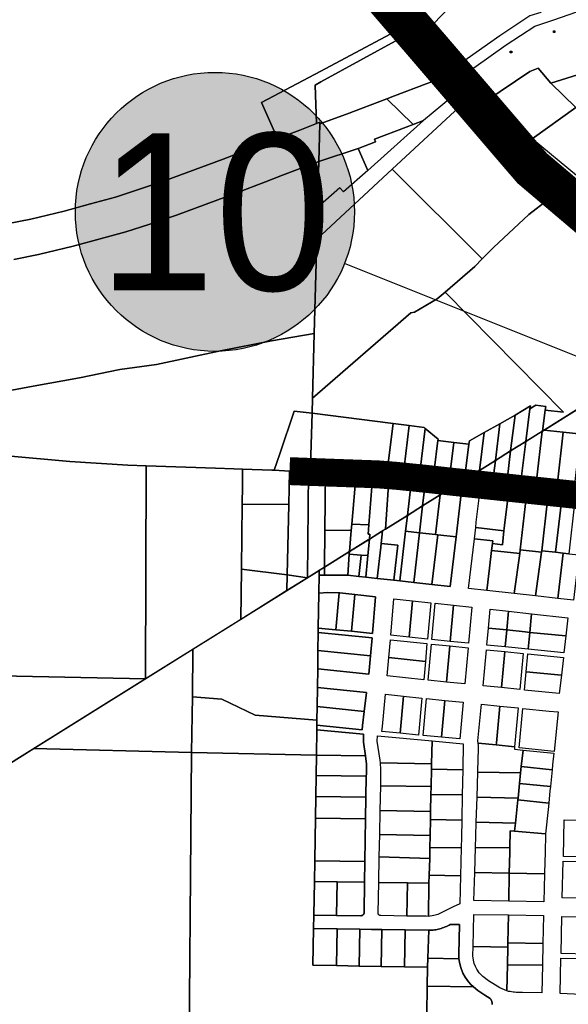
# Model space of a CAD drawing. Header units: feet. Extents: x 1267057 to 1687180, y 137439 to 673336.
# Tile 61 of 159: x 1331326 to 1333292, y 278448 to 281977. Entities that reach past the tile are written whole.
import ezdxf
from ezdxf.enums import TextEntityAlignment as Align

# ---------------------------------------------------------------- set-up
doc = ezdxf.new("R2010")
doc.units = ezdxf.units.FT
doc.header["$MEASUREMENT"] = 0
doc.linetypes.add('F', pattern=[0.15, 0.1, -0.05])
for name, color, linetype in [('CL-TICK-PI', 1, 'Continuous'), ('Hatch-sign', 9, 'Continuous'), ('mercercounty', 247, 'Continuous'), ('MOT-PHASE 2', 5, 'Continuous'), ('SHEET', 4, 'Continuous')]:
    doc.layers.add(name, color=color, linetype=linetype)
doc.styles.get("Standard").update_dxf_attribs({"font": 'font31.shx'})

msp = doc.modelspace()

# ---------------------------------------------------------------- hatches: boundary and pattern name
at = {"layer": 'Hatch-sign'}
h = msp.add_hatch(color=256, dxfattribs=at)
h.dxf.hatch_style = 1
edge = h.paths.add_edge_path()
edge.add_arc((1332025.7, 281287.9), 500, 0, 360)

# ---------------------------------------------------------------- linework, layer by layer
at = {"layer": 'CL-TICK-PI', "linetype": 'F', "const_width": 150, "flags": 128}
msp.add_lwpolyline([(1278726.1, 291441.2), (1278739.4, 292634.1), (1278808, 296859.6), (1278599.9, 297874.7), (1278337.8, 299104.9), (1278376.5, 299576.7), (1278522.3, 300169.8), (1278570.7, 300614), (1278639.8, 301882.3), (1278871.1, 311352.3), (1279266, 312724.1), (1280579.5, 317679.4), (1282289.2, 323400.3), (1282390.3, 323708.6), (1282544, 324029.8), (1282724.7, 324283), (1283315.7, 324565), (1283545, 324920.4), (1283559.6, 325732.5), (1283573.5, 327065.1), (1283548.9, 327583.1), (1283633.3, 328034.2), (1283710, 328291.3), (1286625, 328349.9), (1290460.4, 328287.8), (1294648.1, 328199.9), (1301631.8, 328078.3), (1305762.9, 328102.2), (1312041.6, 328020.3), (1318209.9, 327795.5), (1324061.8, 327717.1), (1326180, 327672.3), (1326669.4, 327726.5), (1326991.3, 327860.3), (1327316.5, 328079.1), (1327717.5, 328368.2), (1328057.1, 328647.3), (1328548, 328738.1), (1328766.9, 328729.7), (1328918.3, 328736.6), (1333724, 328617.2), (1333478.9, 321499.4), (1333267, 311918.4), (1333096.1, 304581.3), (1332834.1, 295132.5), (1332705.1, 292166.6), (1332521.8, 285002.6), (1332461.3, 283691), (1332481.5, 282510.6), (1332542, 282167.5), (1333162.5, 281444), (1333604.7, 281069), (1334711.8, 280780.7), (1334642.5, 280489.3), (1334608, 280251.9), (1334600.6, 280140.9)], dxfattribs=at)
at = {"layer": 'mercercounty'}
for points in [[(1332723.9, 281927.8), (1332703, 281950.4), (1332677.2, 281978.3), (1332595, 282074.2), (1332512.7, 282188.1), (1332484, 282240.5), (1332455.3, 282321.8), (1332439.8, 282384.7), (1332433.2, 282424.4), (1332427.2, 282555), (1332439, 282991.5), (1332467.7, 282990.7), (1333693.1, 282959.2), (1333609.8, 282409.9), (1333355.6, 282305.1), (1333217.2, 282243.6), (1333121.1, 282200.8), (1333115, 282198.1), (1333084.5, 282184.6), (1332983.1, 282139.9), (1332769.7, 281922.5), (1332748.6, 281901), (1332723.9, 281927.8)], [(1333193.7, 282002.8), (1333154.3, 281989.9), (1333046.9, 281919.1), (1332929.6, 281836.7), (1332883.5, 281802.4), (1332853.4, 281831.8), (1332769.7, 281922.5), (1332983.1, 282139.9), (1333084.5, 282184.6), (1333193.7, 282002.8)], [(1332723.9, 281927.8), (1332684.8, 281906.4), (1332405.6, 281753.6), (1332385.5, 281741.9), (1332389.5, 281604.2), (1332329.8, 281581.2), (1332249.9, 281551.2), (1332192.6, 281679.6), (1332404.9, 281792.3), (1332671.8, 281933.8), (1332703, 281950.4), (1332723.9, 281927.8)], [(1332748.6, 281901), (1332831.9, 281810.9), (1332865.6, 281777.9), (1332834.8, 281766.1), (1332783, 281746.2), (1332668.9, 281703.7), (1332642.2, 281693.5), (1332497.3, 281638.1), (1332401.6, 281602.9), (1332401.7, 281608.9), (1332389.5, 281604.2), (1332385.5, 281741.9), (1332405.6, 281753.6), (1332684.8, 281906.4), (1332723.9, 281927.8), (1332748.6, 281901)], [(1333243.8, 281936.1), (1333243.8, 281931), (1333238.7, 281931), (1333238.7, 281936.1), (1333243.8, 281936.1)], [(1333083.9, 281863.3), (1333089.1, 281863.3), (1333089.1, 281858.1), (1333083.9, 281858.1), (1333083.9, 281863.3)], [(1333229.5, 281749.5), (1333435.8, 281813.9), (1333554.7, 281695.3), (1333582.9, 281664.9), (1333572.3, 281657.5), (1333545.6, 281634.4), (1333461.3, 281561.5), (1333442, 281544.7), (1333321, 281417.9), (1333162.1, 281550.1), (1333318.4, 281662.2), (1333229.5, 281749.5)], [(1332735.8, 281601), (1332642.2, 281693.5), (1332668.9, 281703.7), (1332783, 281746.2), (1332834.8, 281766.1), (1332865.6, 281777.9), (1332882.1, 281761.8), (1332911.2, 281729.5), (1332772.9, 281614.8), (1332735.8, 281601)], [(1332996.7, 281684.3), (1333154.1, 281791.3), (1333183.6, 281803.1), (1333229.5, 281749.5), (1333318.4, 281662.2), (1333162.1, 281550.1), (1333086.7, 281610.5), (1333004.8, 281676.1), (1332996.7, 281684.3)], [(1332983.3, 281119.2), (1332661.2, 281440.9), (1332917.8, 281678.9), (1332939.8, 281699.3), (1332986, 281652.5), (1333076.5, 281562.5), (1333151.9, 281486.2), (1333258.2, 281380.9), (1333268.6, 281370.4), (1333218.4, 281331.4), (1333150.9, 281279), (1333023.3, 281160.7), (1332983.3, 281119.2)], [(1332398, 281468.1), (1332401.6, 281602.9), (1332497.3, 281638.1), (1332642.2, 281693.5), (1332735.8, 281601), (1332711.1, 281591.8), (1332598, 281548.6), (1332601.3, 281539.1), (1332542.8, 281516.7), (1332538.7, 281515.4), (1332398, 281468.1)], [(1332772.9, 281614.8), (1332573.3, 281436.4), (1332538.7, 281515.4), (1332542.8, 281516.7), (1332601.3, 281539.1), (1332598, 281548.6), (1332711.1, 281591.8), (1332735.8, 281601), (1332772.9, 281614.8)], [(1332538.7, 281515.4), (1332573.3, 281436.4), (1332486.9, 281359.1), (1332473.7, 281374.1), (1332393.5, 281303.7), (1332398, 281468.1), (1332538.7, 281515.4)], [(1332390.5, 281189.9), (1332661.2, 281440.9), (1332983.3, 281119.2), (1332956.8, 281091.6), (1332851.1, 281000.6), (1332822.5, 280976), (1332740.4, 280928.5), (1332728, 280925.5), (1332375.1, 280620.2), (1332381.3, 280851.6), (1332390.5, 281189.9)], [(1332373.7, 280565.9), (1332375.1, 280620.2), (1332728, 280925.5), (1332740.4, 280928.5), (1332822.5, 280976), (1332851.1, 281000.6), (1333274.9, 280569.8), (1333209.2, 280576.6), (1333211, 280590.8), (1333176.1, 280594.9), (1333154.5, 280582.2), (1333155.9, 280593.1), (1333101.2, 280558.7), (1333047, 280528.3), (1332990.7, 280496.8), (1332937.4, 280466.9), (1332935.9, 280455.6), (1332881.7, 280461.9), (1332824.5, 280468.6), (1332825.1, 280473.6), (1332779.4, 280510.9), (1332775.3, 280515), (1332722.3, 280521.7), (1332664.8, 280529), (1332373.7, 280565.9)], [(1333273.7, 280498.2), (1333205.2, 280505.7), (1333451.1, 280659.2), (1333519.4, 280701.9), (1333613.3, 280678), (1333601.9, 280579.5), (1333443.8, 280596.3), (1333438.9, 280554.1), (1333430.4, 280481.1), (1333273.7, 280498.2)], [(1332368, 280355.9), (1332361.5, 280355.9), (1332344.1, 280356), (1332337.8, 280356.3), (1332293, 280358.7), (1332237.7, 280361.7), (1332257.8, 280420.7), (1332310.1, 280574), (1332373.7, 280565.9), (1332369.6, 280415.9), (1332368.9, 280388.9), (1332368, 280355.9)], [(1333101.2, 280558.7), (1333155.9, 280593.1), (1333154.5, 280582.2), (1333139.9, 280465), (1333085.2, 280430.9), (1333101.2, 280558.7)], [(1333209.2, 280576.6), (1333200, 280502.5), (1333139.9, 280465), (1333154.5, 280582.2), (1333176.1, 280594.9), (1333211, 280590.8), (1333209.2, 280576.6)], [(1332664.8, 280529), (1332645.9, 280377.9), (1332641.8, 280345.2), (1332628.3, 280346.5), (1332592.1, 280347.7), (1332585, 280348), (1332576.9, 280348.3), (1332532.2, 280349.8), (1332514.8, 280350.5), (1332514.5, 280350.5), (1332473.5, 280351.9), (1332421.5, 280353.9), (1332406.6, 280354.4), (1332406.1, 280354.5), (1332368, 280355.9), (1332368.9, 280388.9), (1332369.6, 280415.9), (1332373.7, 280565.9), (1332664.8, 280529)], [(1333047, 280528.3), (1333101.2, 280558.7), (1333085.2, 280430.9), (1333030.6, 280396.8), (1333047, 280528.3)], [(1332664.8, 280529), (1332722.3, 280521.7), (1332703.7, 280372.3), (1332699.6, 280339.6), (1332650.2, 280344.4), (1332646.4, 280344.7), (1332641.8, 280345.2), (1332645.9, 280377.9), (1332664.8, 280529)], [(1332699.6, 280339.6), (1332703.7, 280372.3), (1332722.3, 280521.7), (1332775.3, 280515), (1332779.4, 280510.9), (1332757.3, 280333.8), (1332740.6, 280335.6), (1332731.2, 280336.5), (1332726.4, 280337), (1332699.6, 280339.6)], [(1332824.5, 280468.6), (1332811.1, 280361.1), (1332807, 280328.3), (1332780.9, 280331.2), (1332776.1, 280331.7), (1332757.3, 280333.8), (1332779.4, 280510.9), (1332825.1, 280473.6), (1332824.5, 280468.6)], [(1332990.7, 280496.8), (1333047, 280528.3), (1333030.6, 280396.8), (1332973.8, 280361.3), (1332990.7, 280496.8)], [(1333178.1, 280325.1), (1333123.4, 280331.1), (1333139.9, 280465), (1333198.6, 280501.6), (1333178.1, 280325.1)], [(1333178.1, 280325.1), (1333198.6, 280501.6), (1333200, 280502.5), (1333205.2, 280505.7), (1333273.7, 280498.2), (1333252.7, 280316.9), (1333178.1, 280325.1)], [(1332881.7, 280461.9), (1332868.3, 280354.8), (1332864.2, 280322), (1332856.7, 280322.8), (1332838.5, 280324.8), (1332833.8, 280325.4), (1332807, 280328.3), (1332811.1, 280361.1), (1332824.5, 280468.6), (1332881.7, 280461.9)], [(1332920, 280327.7), (1332922.6, 280348.8), (1332935.9, 280455.6), (1332937.4, 280466.9), (1332990.7, 280496.8), (1332973.8, 280361.3), (1332949.3, 280346), (1332920.2, 280327.8), (1332920, 280327.7)], [(1333123.4, 280331.1), (1333073.7, 280336.5), (1333085.2, 280430.9), (1333139.9, 280465), (1333123.4, 280331.1)], [(1333314, 280310.2), (1333252.7, 280316.9), (1333273.7, 280498.2), (1333430.4, 280481.1), (1333428.5, 280464.7), (1333333.1, 280475.1), (1333327.7, 280428.1), (1333314, 280310.2)], [(1331777.5, 279614.6), (1331024.5, 279629.8), (1331035.9, 280366.1), (1331037.1, 280440.6), (1331113.8, 280430.3), (1331281.7, 280413), (1331505.6, 280393.7), (1331713.8, 280379.5), (1331779.8, 280377.4), (1331777.5, 279614.6)], [(1332903.8, 280317.6), (1332864.2, 280322), (1332868.3, 280354.8), (1332881.7, 280461.9), (1332935.9, 280455.6), (1332922.6, 280348.8), (1332920, 280327.7), (1332906.7, 280319.4), (1332903.8, 280317.6)], [(1333024, 280341.9), (1333030.6, 280396.8), (1333085.2, 280430.9), (1333073.7, 280336.5), (1333024, 280341.9)], [(1332972.3, 280347.6), (1332973.8, 280361.3), (1333030.6, 280396.8), (1333024, 280341.9), (1332972.3, 280347.6)], [(1331779.8, 280377.4), (1332028.2, 280369.3), (1332093.9, 280367), (1332125.2, 280365.9), (1332124.8, 280335.9), (1332124.4, 280306.1), (1332123.6, 280240.5), (1332120.5, 280010.8), (1332120.5, 280007.7), (1332118.1, 279827.3), (1331777.5, 279614.6), (1331779.8, 280377.4)], [(1332237.7, 280361.7), (1332293, 280358.7), (1332290.4, 280238.6), (1332123.6, 280240.5), (1332124.4, 280306.1), (1332124.8, 280335.9), (1332125.2, 280365.9), (1332230.2, 280362.1), (1332237.7, 280361.7)], [(1332290.4, 280238.6), (1332293, 280358.7), (1332337.8, 280356.3), (1332344.1, 280356), (1332361.5, 280355.9), (1332357.8, 279976.8), (1332285, 279987.3), (1332290.4, 280238.6)], [(1332972.3, 280347.6), (1332954.9, 280349.5), (1332973.8, 280361.3), (1332972.3, 280347.6)], [(1332357.8, 279976.8), (1332361.5, 280355.9), (1332368, 280355.9), (1332406.1, 280354.5), (1332406.6, 280354.4), (1332421.5, 280353.9), (1332419.5, 280147.5), (1332418.2, 280014.5), (1332403, 280005), (1332357.8, 279976.8)], [(1332532.2, 280349.8), (1332516.4, 280168.9), (1332514.4, 280146.5), (1332419.5, 280147.5), (1332421.5, 280353.9), (1332473.5, 280351.9), (1332514.5, 280350.5), (1332514.8, 280350.5), (1332532.2, 280349.8)], [(1332532.2, 280349.8), (1332576.9, 280348.3), (1332585, 280348), (1332592.1, 280347.7), (1332577.7, 280166.6), (1332516.4, 280168.9), (1332532.2, 280349.8)], [(1332641.8, 280345.2), (1332646.4, 280344.7), (1332650.2, 280344.4), (1332636.8, 280151), (1332622.5, 280142.1), (1332579.5, 280115.2), (1332580.3, 280132.8), (1332575.1, 280133.1), (1332577.7, 280166.6), (1332592.1, 280347.7), (1332628.3, 280346.5), (1332641.8, 280345.2)], [(1332699.6, 280339.6), (1332726.4, 280337), (1332731.2, 280336.5), (1332715.4, 280200.1), (1332636.8, 280151), (1332650.2, 280344.4), (1332699.6, 280339.6)], [(1332757.3, 280333.8), (1332776.1, 280331.7), (1332780.9, 280331.2), (1332777.6, 280301.9), (1332769.7, 280233.9), (1332715.4, 280200.1), (1332731.2, 280336.5), (1332740.6, 280335.6), (1332757.3, 280333.8)], [(1332807, 280328.3), (1332833.8, 280325.4), (1332838.5, 280324.8), (1332835.3, 280296.1), (1332832.6, 280273.2), (1332769.7, 280233.9), (1332777.6, 280301.9), (1332780.9, 280331.2), (1332807, 280328.3)], [(1332864.2, 280322), (1332903.8, 280317.6), (1332864.4, 280293), (1332858.4, 280289.3), (1332832.6, 280273.2), (1332835.3, 280296.1), (1332838.5, 280324.8), (1332856.7, 280322.8), (1332864.2, 280322)], [(1332864.4, 280293), (1332908.9, 280288.1), (1332889.8, 280123.5), (1332824.2, 280130.5), (1332816.2, 280131.4), (1332832.6, 280273.2), (1332864.4, 280293)], [(1332769.7, 280233.9), (1332832.6, 280273.2), (1332816.2, 280131.4), (1332758.5, 280137.7), (1332769.7, 280233.9)], [(1333075.9, 280269.9), (1333063.6, 280164.3), (1333061.4, 280144.7), (1332960, 280156.5), (1332962.3, 280176.3), (1332974.5, 280281), (1333038.7, 280273.9), (1333075.9, 280269.9)], [(1333119.7, 280076.9), (1333117.8, 280063), (1333017, 280074.3), (1333019.8, 280099.1), (1333055.6, 280095), (1333061.4, 280144.7), (1333063.6, 280164.3), (1333075.9, 280269.9), (1333141.4, 280262.7), (1333119.7, 280076.9)], [(1333119.7, 280076.9), (1333141.4, 280262.7), (1333217.9, 280254.3), (1333196.9, 280073.1), (1333196.4, 280068.5), (1333119.7, 280076.9)], [(1333217.9, 280254.3), (1333267.6, 280248.9), (1333246.6, 280067.7), (1333196.9, 280073.1), (1333217.9, 280254.3)], [(1332120.5, 280007.7), (1332120.5, 280010.8), (1332123.6, 280240.5), (1332290.4, 280238.6), (1332285, 279987.3), (1332120.5, 280007.7)], [(1332758.5, 280137.7), (1332708.8, 280143.1), (1332715.4, 280200.1), (1332769.7, 280233.9), (1332758.5, 280137.7)], [(1333267.6, 280248.9), (1333314.4, 280243.8), (1333293.4, 280062.6), (1333273.6, 280064.8), (1333246.6, 280067.7), (1333267.6, 280248.9)], [(1332708.8, 280143.1), (1332688.2, 279965.1), (1332666.3, 279967.5), (1332680.9, 280093.5), (1332621.2, 280099.3), (1332626.4, 280144.5), (1332636.8, 280151), (1332715.4, 280200.1), (1332708.8, 280143.1)], [(1332507.8, 280070.5), (1332418.2, 280014.5), (1332419.5, 280147.5), (1332514.4, 280146.5), (1332507.8, 280070.5)], [(1332507.8, 280070.5), (1332514.4, 280146.5), (1332516.4, 280168.9), (1332577.7, 280166.6), (1332575.1, 280133.1), (1332580.3, 280132.8), (1332579.5, 280115.2), (1332575, 280112.4), (1332507.8, 280070.5)], [(1333019.8, 280099.1), (1333021, 280109), (1332955.4, 280116.2), (1332960, 280156.5), (1333061.4, 280144.7), (1333055.6, 280095), (1333019.8, 280099.1)], [(1332550, 280057.9), (1332507.2, 280061.5), (1332507.8, 280070.5), (1332579.6, 280115.3), (1332573.8, 280055.9), (1332550, 280057.9)], [(1332626.4, 280144.5), (1332621.2, 280099.3), (1332619.8, 280086.8), (1332606.7, 279974.1), (1332566.2, 279978.5), (1332572.6, 280043.6), (1332573.8, 280055.9), (1332579.6, 280115.3), (1332626.4, 280144.5)], [(1332708.8, 280143.1), (1332758.5, 280137.7), (1332737.9, 279959.6), (1332688.2, 279965.1), (1332708.8, 280143.1)], [(1332824.2, 280130.5), (1332803.5, 279952.3), (1332737.9, 279959.6), (1332758.5, 280137.7), (1332816.2, 280131.4), (1332824.2, 280130.5)], [(1332803.5, 279952.3), (1332824.2, 280130.5), (1332889.8, 280123.5), (1332869.1, 279945), (1332803.5, 279952.3)], [(1332955.4, 280116.2), (1333021, 280109), (1333019.8, 280099.1), (1333017, 280074.3), (1333009.7, 280011.4), (1333000.3, 279930.5), (1332934.9, 279937.8), (1332955.4, 280116.2)], [(1332606.7, 279974.1), (1332619.8, 280086.8), (1332621.2, 280099.3), (1332680.9, 280093.5), (1332666.3, 279967.5), (1332606.7, 279974.1)], [(1333119.7, 280076.9), (1333196.4, 280068.5), (1333174.9, 279911.2), (1333098.3, 279919.7), (1333117.8, 280063), (1333119.7, 280076.9)], [(1332418.2, 280014.5), (1332507.8, 280070.5), (1332507.2, 280061.5), (1332502, 279985.7), (1332471.6, 279986.2), (1332437.4, 279986.2), (1332417.9, 279986.2), (1332418.2, 280014.5)], [(1332507.2, 280061.5), (1332550, 280057.9), (1332548.6, 280045.7), (1332541.1, 279981.3), (1332502, 279985.7), (1332507.2, 280061.5)], [(1332573.8, 280055.9), (1332572.6, 280043.6), (1332566.2, 279978.5), (1332541.1, 279981.3), (1332548.6, 280045.7), (1332550, 280057.9), (1332573.8, 280055.9)], [(1333117.8, 280063), (1333098.3, 279919.7), (1333000.3, 279930.5), (1333009.7, 280011.4), (1333017, 280074.3), (1333117.8, 280063)], [(1333196.4, 280068.5), (1333196.9, 280073.1), (1333246.6, 280067.7), (1333273.6, 280064.8), (1333254.8, 279902.4), (1333174.9, 279911.2), (1333196.4, 280068.5)], [(1333310.3, 279896.2), (1333254.8, 279902.4), (1333273.6, 280064.8), (1333293.4, 280062.6), (1333329.2, 280058.7), (1333310.3, 279896.2)], [(1332118.1, 279827.3), (1332120.5, 280007.7), (1332285, 279987.3), (1332283.7, 279930.6), (1332118.1, 279827.3)], [(1332417.9, 279986.2), (1332399.3, 279986.2), (1332399.6, 280002.9), (1332403, 280005), (1332418.2, 280014.5), (1332417.9, 279986.2)], [(1332391.9, 279515.7), (1332391.1, 279466), (1332169.4, 279484.2), (1332050.8, 279541), (1331945.3, 279549.6), (1331947.1, 279720.5), (1331956.5, 279726.3), (1332399.6, 280002.9), (1332399.3, 279986.2), (1332398.3, 279921.9), (1332396.3, 279796.3), (1332396.1, 279779.9), (1332395.1, 279715.9), (1332394, 279649.6), (1332393, 279583.4), (1332391.9, 279515.7)], [(1332283.7, 279930.6), (1332285, 279987.3), (1332357.8, 279976.8), (1332283.7, 279930.6)], [(1332470.6, 279922.8), (1332458.8, 279790.5), (1332396.3, 279796.3), (1332398.3, 279921.9), (1332430.7, 279923.7), (1332470.6, 279922.8)], [(1332458.8, 279790.5), (1332470.6, 279922.8), (1332473.2, 279922.6), (1332527.6, 279916.6), (1332515.5, 279784.7), (1332458.8, 279790.5)], [(1332515.5, 279784.7), (1332527.6, 279916.6), (1332601.5, 279908.5), (1332590.1, 279777.1), (1332515.5, 279784.7)], [(1332721.4, 279763.7), (1332655.8, 279770.4), (1332667.1, 279901.3), (1332733.4, 279894.1), (1332799, 279886.9), (1332787.1, 279757), (1332721.4, 279763.7)], [(1332721.4, 279763.7), (1332655.8, 279770.4), (1332667.1, 279901.3), (1332733.4, 279894.1), (1332721.4, 279763.7)], [(1332721.4, 279763.7), (1332733.4, 279894.1), (1332799, 279886.9), (1332787.1, 279757), (1332721.4, 279763.7)], [(1332869.2, 279748.6), (1332803.5, 279755.3), (1332815.4, 279885.1), (1332881.1, 279878), (1332869.2, 279748.6)], [(1332881.1, 279878), (1332946, 279870.9), (1332934.8, 279741.9), (1332869.2, 279748.6), (1332803.5, 279755.3), (1332815.4, 279885.1), (1332881.1, 279878)], [(1332881.1, 279878), (1332946, 279870.9), (1332934.8, 279741.9), (1332869.2, 279748.6), (1332881.1, 279878)], [(1333006.1, 279796.3), (1333011.6, 279863.7), (1333077.9, 279856.4), (1333077.9, 279856.4), (1333159.9, 279847.5), (1333290.4, 279833.2), (1333283, 279767.9), (1333276.1, 279707.1), (1333148.3, 279720.2), (1333066.2, 279728.5), (1333000.5, 279735.2), (1333006.1, 279796.3)], [(1333071.8, 279789.6), (1333006.1, 279796.3), (1333011.6, 279863.7), (1333077.9, 279856.4), (1333077.9, 279856.4), (1333071.8, 279789.6)], [(1333071.8, 279789.6), (1333077.9, 279856.4), (1333159.9, 279847.5), (1333153.8, 279780.5), (1333137.4, 279782.2), (1333071.8, 279789.6)], [(1333283, 279767.9), (1333153.8, 279780.5), (1333159.9, 279847.5), (1333290.4, 279833.2), (1333283, 279767.9)], [(1333006.1, 279796.3), (1333071.8, 279789.6), (1333066.2, 279728.5), (1333000.5, 279735.2), (1333006.1, 279796.3)], [(1332395.1, 279715.9), (1332396.1, 279779.9), (1332588.6, 279760.7), (1332582.8, 279697), (1332395.1, 279715.9)], [(1333071.8, 279789.6), (1333137.4, 279782.2), (1333153.8, 279780.5), (1333148.3, 279720.2), (1333066.2, 279728.5), (1333071.8, 279789.6)], [(1333283, 279767.9), (1333276.1, 279707.1), (1333148.3, 279720.2), (1333153.8, 279780.5), (1333283, 279767.9)], [(1332779.8, 279676.9), (1332773.7, 279611.1), (1332642.4, 279624.5), (1332648.4, 279690.3), (1332654.3, 279754), (1332785.6, 279740.5), (1332779.8, 279676.9)], [(1332648.4, 279690.3), (1332654.3, 279754), (1332785.6, 279740.5), (1332779.8, 279676.9), (1332648.4, 279690.3)], [(1332855.8, 279602.7), (1332790.1, 279609.5), (1332802, 279738.9), (1332867.7, 279732.2), (1332855.8, 279602.7)], [(1332855.8, 279602.7), (1332790.1, 279609.5), (1332802, 279738.9), (1332867.7, 279732.2), (1332933.3, 279725.5), (1332921.5, 279596.1), (1332855.8, 279602.7)], [(1332855.8, 279602.7), (1332867.7, 279732.2), (1332933.3, 279725.5), (1332921.5, 279596.1), (1332855.8, 279602.7)], [(1331942.3, 279350.3), (1331377.2, 279364.4), (1331947.1, 279720.5), (1331945.3, 279549.6), (1331944.6, 279484.6), (1331942.3, 279350.3)], [(1332582.8, 279697), (1332576.7, 279631.2), (1332394, 279649.6), (1332395.1, 279715.9), (1332582.8, 279697)], [(1332779.8, 279676.9), (1332773.7, 279611.1), (1332642.4, 279624.5), (1332648.4, 279690.3), (1332779.8, 279676.9)], [(1333064.7, 279712.1), (1333052.8, 279582.7), (1332987.1, 279589.4), (1332999, 279718.8), (1333064.7, 279712.1)], [(1333064.7, 279712.1), (1333130.3, 279705.4), (1333118.4, 279575.9), (1333052.8, 279582.7), (1332987.1, 279589.4), (1332999, 279718.8), (1333064.7, 279712.1)], [(1333052.8, 279582.7), (1333064.7, 279712.1), (1333130.3, 279705.4), (1333118.4, 279575.9), (1333052.8, 279582.7)], [(1333267, 279627.1), (1333259.5, 279561.5), (1333134.9, 279574.3), (1333140.9, 279640), (1333146.7, 279703.7), (1333274.2, 279690.7), (1333267, 279627.1)], [(1333267, 279627.1), (1333140.9, 279640), (1333146.7, 279703.7), (1333274.2, 279690.7), (1333267, 279627.1)], [(1331024.5, 279629.8), (1331777.5, 279614.6), (1331325.2, 279331.9), (1331157.7, 279227.3), (1331152.7, 279235.7), (1331136.7, 279246.3), (1331116.4, 279259.1), (1331103.6, 279274), (1331078, 279296.4), (1331059.9, 279318.8), (1331052.4, 279343.3), (1331049.2, 279377.4), (1331051.3, 279397.7), (1331059.9, 279426.5), (1331062.7, 279437), (1331068.4, 279458.5), (1331075.9, 279486.2), (1331090.8, 279510.7), (1331106.2, 279545.8), (1331106.8, 279567.7), (1331094.3, 279589.2), (1331023.8, 279589.7), (1331024.5, 279629.8)], [(1333267, 279627.1), (1333259.5, 279561.5), (1333134.9, 279574.3), (1333140.9, 279640), (1333267, 279627.1)], [(1332393, 279583.4), (1332569.3, 279565.6), (1332561.1, 279497.7), (1332391.9, 279515.7), (1332393, 279583.4)], [(1332390.8, 279431.6), (1332389.2, 279340.5), (1331942.3, 279350.3), (1331944.6, 279484.6), (1331945.3, 279549.6), (1332050.8, 279541), (1332169.4, 279484.2), (1332391.1, 279466), (1332390.8, 279448), (1332390.8, 279431.6)], [(1332702, 279552.1), (1332767.7, 279545.4), (1332755.5, 279413), (1332689.8, 279419.1), (1332624.1, 279425.4), (1332625.8, 279443.6), (1332636.4, 279558.8), (1332702, 279552.1)], [(1332689.8, 279419.1), (1332624.1, 279425.4), (1332625.8, 279443.6), (1332636.4, 279558.8), (1332702, 279552.1), (1332689.8, 279419.1)], [(1332689.8, 279419.1), (1332702, 279552.1), (1332767.7, 279545.4), (1332755.5, 279413), (1332689.8, 279419.1)], [(1332561.1, 279497.7), (1332554.9, 279446.9), (1332552.9, 279432), (1332390.8, 279448), (1332391.1, 279466), (1332391.9, 279515.7), (1332561.1, 279497.7)], [(1332849.8, 279537), (1332915.4, 279530.3), (1332903.4, 279398.8), (1332837.7, 279405.3), (1332772, 279411.6), (1332784.1, 279543.7), (1332849.8, 279537)], [(1332837.7, 279405.3), (1332772, 279411.6), (1332784.1, 279543.7), (1332849.8, 279537), (1332837.7, 279405.3)], [(1332837.7, 279405.3), (1332849.8, 279537), (1332915.4, 279530.3), (1332903.4, 279398.8), (1332837.7, 279405.3)], [(1333078.3, 278818.1), (1332953.9, 278820.2), (1332956.9, 278920.1), (1332959.6, 279010.1), (1332960.8, 279049.9), (1332962.3, 279100.1), (1332964.9, 279190), (1332967.6, 279280), (1332968.1, 279296.2), (1332968.6, 279312.3), (1332970.5, 279375.4), (1332969, 279383.8), (1332967.6, 279392.3), (1332981.1, 279523.6), (1333046.8, 279516.9), (1333112.4, 279510.2), (1333099.4, 279370.5), (1333098.7, 279362.3), (1333129.7, 279359.1), (1333240.1, 279347.9), (1333235.8, 279305.6), (1333233.9, 279287.8), (1333227.8, 279228.5), (1333226.1, 279212.6), (1333221.6, 279168.8), (1333219.2, 279145.9), (1333210.2, 279058.9), (1333208.4, 278989.3), (1333207.6, 278959.8), (1333206.5, 278916), (1333203.9, 278815.7), (1333078.3, 278818.1)], [(1333033.7, 279377.2), (1332969, 279383.8), (1332967.6, 279392.3), (1332981.1, 279523.6), (1333046.8, 279516.9), (1333034.6, 279385.4), (1333033.7, 279377.2)], [(1333099.4, 279370.5), (1333033.7, 279377.2), (1333034.6, 279385.4), (1333046.8, 279516.9), (1333112.4, 279510.2), (1333099.4, 279370.5)], [(1333128.8, 279508.5), (1333223.3, 279498.9), (1333255.4, 279495.6), (1333240.8, 279354.3), (1333116.2, 279367.6), (1333128.8, 279508.5)], [(1332390.8, 279431.6), (1332558, 279415.5), (1332557.6, 279387.4), (1332564.8, 279338.4), (1332389.2, 279340.5), (1332390.8, 279431.6)], [(1332713.1, 278764.3), (1332620.1, 278765.7), (1332619.8, 278765.7), (1332619.5, 278765.7), (1332619.2, 278765.7), (1332618.8, 278765.8), (1332618.5, 278765.8), (1332618.2, 278765.9), (1332617.9, 278765.9), (1332617.6, 278766), (1332617.3, 278766.1), (1332616.9, 278766.2), (1332616.6, 278766.3), (1332616.3, 278766.4), (1332616, 278766.5), (1332615.7, 278766.7), (1332615.4, 278766.8), (1332615.2, 278767), (1332614.9, 278767.1), (1332614.6, 278767.3), (1332614.3, 278767.5), (1332614.1, 278767.7), (1332613.8, 278767.9), (1332613.6, 278768.1), (1332613.3, 278768.3), (1332613.1, 278768.5), (1332612.9, 278768.8), (1332612.7, 278769), (1332612.5, 278769.3), (1332612.3, 278769.5), (1332612.1, 278769.8), (1332611.9, 278770.1), (1332611.7, 278770.4), (1332611.6, 278770.6), (1332611.4, 278770.9), (1332611.3, 278771.2), (1332611.2, 278771.5), (1332611, 278771.8), (1332610.9, 278772.1), (1332610.8, 278772.4), (1332610.7, 278772.8), (1332610.7, 278773.1), (1332610.6, 278773.4), (1332610.6, 278773.7), (1332610.5, 278774), (1332610.5, 278774.4), (1332610.5, 278774.7), (1332610.5, 278775), (1332610.5, 278775.3), (1332610.5, 278775.7), (1332610.5, 278776), (1332612.9, 278884.2), (1332614.7, 278975.9), (1332616.2, 279056.3), (1332618.4, 279142.8), (1332619.7, 279230.9), (1332620.4, 279269.1), (1332620.3, 279289.9), (1332619, 279312.7), (1332617.3, 279322.9), (1332607.6, 279390.6), (1332608.3, 279410.6), (1332803.6, 279391.8), (1332915.6, 279381), (1332915.3, 279363), (1332914.2, 279310.3), (1332914, 279303.3), (1332913.6, 279288.4), (1332911.8, 279198.4), (1332909.9, 279108.4), (1332908.7, 279046.8), (1332907.9, 279008.4), (1332905.8, 278908.5), (1332903.7, 278808.5), (1332879.2, 278797.8), (1332824.7, 278770), (1332810.2, 278765.9), (1332791.1, 278763.1), (1332782.7, 278763.2), (1332713.1, 278764.3)], [(1332802, 279309.7), (1332619, 279312.7), (1332617.3, 279322.9), (1332607.6, 279390.6), (1332608.3, 279410.6), (1332803.6, 279391.8), (1332802, 279309.7)], [(1332803.6, 279391.8), (1332915.6, 279381), (1332915.3, 279363), (1332914.2, 279310.3), (1332914, 279303.3), (1332913.6, 279288.4), (1332801.8, 279290.2), (1332802, 279309.7), (1332803.6, 279391.8)], [(1333121.2, 279277.5), (1332967.6, 279280), (1332968.1, 279296.2), (1332968.6, 279312.3), (1332970.5, 279375.4), (1332969, 279383.8), (1333033.7, 279377.2), (1333099.4, 279370.5), (1333098.7, 279362.3), (1333129.7, 279359.1), (1333123.6, 279300.3), (1333121.2, 279277.5)], [(1331914.3, 276864.5), (1331904.2, 276159.2), (1331893.1, 275386.5), (1331230.3, 275403.9), (1331275.5, 279138.2), (1331017, 279139.3), (1331325.2, 279331.9), (1331377.2, 279364.4), (1331942.3, 279350.3), (1331930.9, 278026.5), (1331930.6, 278001.9), (1331924.6, 277587.2), (1331540.3, 277784.9), (1331548.7, 277683.8), (1331514.8, 277588.7), (1331411.3, 277528.2), (1331444, 277233), (1331919.8, 277252.2), (1331918.4, 277150.1), (1331914.3, 276864.5)], [(1332389.2, 279340.5), (1332564.8, 279338.4), (1332568.9, 279308.2), (1332568.6, 279292.5), (1332568.4, 279274.4), (1332568.2, 279265.5), (1332388, 279267.9), (1332389.2, 279340.5)], [(1333123.6, 279300.3), (1333129.7, 279359.1), (1333240.1, 279347.9), (1333235.8, 279305.6), (1333233.9, 279287.8), (1333123.6, 279300.3)], [(1332802, 279309.7), (1332801.8, 279290.2), (1332800.2, 279228.1), (1332619.7, 279230.9), (1332620.4, 279269.1), (1332620.3, 279289.9), (1332619, 279312.7), (1332802, 279309.7)], [(1333233.9, 279287.8), (1333227.8, 279228.5), (1333117.3, 279239.8), (1333121.2, 279277.5), (1333123.6, 279300.3), (1333233.9, 279287.8)], [(1332567, 279190.6), (1332387.2, 279193.2), (1332388, 279267.9), (1332568.2, 279265.5), (1332567, 279190.6)], [(1332799.8, 279200.3), (1332800.2, 279228.1), (1332801.8, 279290.2), (1332913.6, 279288.4), (1332911.8, 279198.4), (1332799.8, 279200.3)], [(1333121.2, 279277.5), (1333117.3, 279239.8), (1333111.9, 279187.2), (1332964.9, 279190), (1332967.6, 279280), (1333121.2, 279277.5)], [(1332618.4, 279142.8), (1332619.7, 279230.9), (1332800.2, 279228.1), (1332799.8, 279200.3), (1332798.5, 279139), (1332618.4, 279142.8)], [(1333227.8, 279228.5), (1333226.1, 279212.6), (1333221.6, 279168.8), (1333111.2, 279180.1), (1333111.9, 279187.2), (1333117.3, 279239.8), (1333227.8, 279228.5)], [(1332567, 279190.6), (1332565.8, 279112), (1332385.6, 279114.4), (1332387.2, 279193.2), (1332567, 279190.6)], [(1332799.8, 279200.3), (1332911.8, 279198.4), (1332909.9, 279108.4), (1332797.7, 279110.3), (1332798.5, 279139), (1332799.8, 279200.3)], [(1333111.9, 279187.2), (1333111.2, 279180.1), (1333102.6, 279097.5), (1332962.3, 279100.1), (1332964.9, 279190), (1333111.9, 279187.2)], [(1333221.6, 279168.8), (1333219.2, 279145.9), (1333210.2, 279058.9), (1333099.6, 279068.6), (1333102.6, 279097.5), (1333111.2, 279180.1), (1333221.6, 279168.8)], [(1332618.4, 279142.8), (1332798.5, 279139), (1332797.7, 279110.3), (1332796.9, 279052.9), (1332616.2, 279056.3), (1332618.4, 279142.8)], [(1332383.2, 278962.3), (1332383.2, 278964.7), (1332385.6, 279114.4), (1332565.8, 279112), (1332563.4, 278959.9), (1332383.2, 278962.3)], [(1332796.9, 279052.9), (1332797.7, 279110.3), (1332909.9, 279108.4), (1332908.7, 279046.8), (1332907.9, 279008.4), (1332795.6, 279010.3), (1332796.9, 279052.9)], [(1333082.4, 279008.1), (1332959.6, 279010.1), (1332960.8, 279049.9), (1332962.3, 279100.1), (1333102.6, 279097.5), (1333099.6, 279068.6), (1333083.9, 279070), (1333082.4, 279008.1)], [(1333377.5, 279107.4), (1333375.8, 279041.4), (1333374.1, 278975.5), (1333274.1, 278977.5), (1333277.5, 279109.4), (1333377.5, 279107.4)], [(1333468.5, 279105.6), (1333497.7, 279105), (1333609.8, 279102.7), (1333599, 279036.9), (1333588.2, 278971.1), (1333473.1, 278973.4), (1333374.1, 278975.5), (1333274.1, 278977.5), (1333277.5, 279109.4), (1333377.5, 279107.4), (1333445.2, 279106), (1333468.5, 279105.6)], [(1332614.7, 278975.9), (1332616.2, 279056.3), (1332796.9, 279052.9), (1332795.6, 279010.3), (1332795.2, 278970.8), (1332614.7, 278975.9)], [(1333080.5, 278918.1), (1333082, 278991.4), (1333082.4, 279008.1), (1333083.9, 279070), (1333099.6, 279068.6), (1333210.2, 279058.9), (1333208.4, 278989.3), (1333207.6, 278959.8), (1333206.5, 278916), (1333080.5, 278918.1)], [(1332795.6, 279010.3), (1332907.9, 279008.4), (1332905.8, 278908.5), (1332793.5, 278910.3), (1332795.2, 278970.8), (1332795.6, 279010.3)], [(1332959.6, 279010.1), (1333082.4, 279008.1), (1333082, 278991.4), (1333080.5, 278918.1), (1332956.9, 278920.1), (1332959.6, 279010.1)], [(1332463.3, 278886.7), (1332382, 278887.6), (1332383.2, 278962.3), (1332563.4, 278959.9), (1332562.2, 278885.6), (1332463.3, 278886.7)], [(1332715.6, 278883.1), (1332612.9, 278884.2), (1332614.7, 278975.9), (1332795.2, 278970.8), (1332793.5, 278910.3), (1332792.7, 278881.9), (1332715.6, 278883.1)], [(1333370.3, 278827), (1333270.3, 278829), (1333273.7, 278961), (1333384.5, 278958.7), (1333382.6, 278892.8), (1333372, 278893), (1333370.3, 278827)], [(1333461, 278825.2), (1333370.3, 278827), (1333270.3, 278829), (1333273.7, 278961), (1333384.5, 278958.7), (1333464.6, 278957.1), (1333585.5, 278954.7), (1333574.7, 278888.9), (1333563.9, 278823.1), (1333461, 278825.2)], [(1333078.3, 278818.1), (1332953.9, 278820.2), (1332956.9, 278920.1), (1333080.5, 278918.1), (1333078.3, 278818.1)], [(1333206.5, 278916), (1333203.9, 278815.7), (1333078.3, 278818.1), (1333080.5, 278918.1), (1333206.5, 278916)], [(1332463.3, 278886.7), (1332461.1, 278766.6), (1332380.1, 278767.3), (1332382, 278887.6), (1332463.3, 278886.7)], [(1332461.1, 278766.6), (1332463.3, 278886.7), (1332562.2, 278885.6), (1332560.5, 278777), (1332560.5, 278776.6), (1332560.5, 278776.3), (1332560.5, 278775.9), (1332560.4, 278775.5), (1332560.4, 278775.1), (1332560.3, 278774.7), (1332560.3, 278774.3), (1332560.2, 278774), (1332560.1, 278773.6), (1332559.9, 278773.2), (1332559.8, 278772.8), (1332559.7, 278772.5), (1332559.5, 278772.1), (1332559.4, 278771.8), (1332559.2, 278771.4), (1332559, 278771.1), (1332558.8, 278770.7), (1332558.6, 278770.4), (1332558.3, 278770.1), (1332558.1, 278769.8), (1332557.9, 278769.5), (1332557.6, 278769.2), (1332557.3, 278768.9), (1332557.1, 278768.6), (1332556.8, 278768.4), (1332556.5, 278768.1), (1332556.2, 278767.9), (1332555.9, 278767.6), (1332555.5, 278767.4), (1332555.2, 278767.2), (1332554.9, 278767), (1332554.5, 278766.8), (1332554.2, 278766.6), (1332553.8, 278766.5), (1332553.5, 278766.3), (1332553.1, 278766.2), (1332552.7, 278766.1), (1332552.4, 278765.9), (1332552, 278765.8), (1332551.6, 278765.8), (1332551.2, 278765.7), (1332550.9, 278765.6), (1332550.5, 278765.6), (1332550.1, 278765.5), (1332549.7, 278765.5), (1332549.3, 278765.5), (1332548.9, 278765.5), (1332548.5, 278765.5), (1332461.1, 278766.6)], [(1332715.6, 278883.1), (1332713.1, 278764.3), (1332620.1, 278765.7), (1332619.8, 278765.7), (1332619.5, 278765.7), (1332619.2, 278765.7), (1332618.8, 278765.8), (1332618.5, 278765.8), (1332618.2, 278765.9), (1332617.9, 278765.9), (1332617.6, 278766), (1332617.3, 278766.1), (1332616.9, 278766.2), (1332616.6, 278766.3), (1332616.3, 278766.4), (1332616, 278766.5), (1332615.7, 278766.7), (1332615.4, 278766.8), (1332615.2, 278767), (1332614.9, 278767.1), (1332614.6, 278767.3), (1332614.3, 278767.5), (1332614.1, 278767.7), (1332613.8, 278767.9), (1332613.6, 278768.1), (1332613.3, 278768.3), (1332613.1, 278768.5), (1332612.9, 278768.8), (1332612.7, 278769), (1332612.5, 278769.3), (1332612.3, 278769.5), (1332612.1, 278769.8), (1332611.9, 278770.1), (1332611.7, 278770.4), (1332611.6, 278770.6), (1332611.4, 278770.9), (1332611.3, 278771.2), (1332611.2, 278771.5), (1332611, 278771.8), (1332610.9, 278772.1), (1332610.8, 278772.4), (1332610.7, 278772.8), (1332610.7, 278773.1), (1332610.6, 278773.4), (1332610.6, 278773.7), (1332610.5, 278774), (1332610.5, 278774.4), (1332610.5, 278774.7), (1332610.5, 278775), (1332610.5, 278775.3), (1332610.5, 278775.7), (1332610.5, 278776), (1332612.9, 278884.2), (1332715.6, 278883.1)], [(1332715.6, 278883.1), (1332792.7, 278881.9), (1332791.1, 278763.1), (1332782.7, 278763.2), (1332713.1, 278764.3), (1332715.6, 278883.1)], [(1332792.7, 278881.9), (1332793.5, 278910.3), (1332905.8, 278908.5), (1332903.7, 278808.5), (1332879.2, 278797.8), (1332824.7, 278770), (1332810.2, 278765.9), (1332791.1, 278763.1), (1332792.7, 278881.9)], [(1333199.1, 278587.9), (1333197.2, 278488.9), (1333127.3, 278490.6), (1333121.7, 278490.3), (1333116.2, 278490.2), (1333110.6, 278490.2), (1333105.1, 278490.5), (1333099.5, 278490.9), (1333094, 278491.5), (1333088.5, 278492.3), (1333083, 278493.2), (1333077.6, 278494.3), (1333072.2, 278495.7), (1333046.7, 278507), (1333006.2, 278532.3), (1332985.6, 278547.7), (1332972.9, 278560.5), (1332964.1, 278573.3), (1332958.8, 278583.6), (1332954.4, 278594.7), (1332951.8, 278606.4), (1332949.7, 278621.4), (1332950.5, 278655), (1332952.9, 278770.2), (1333077.9, 278768.1), (1333202.9, 278766), (1333200.8, 278666.3), (1333199.1, 278587.9)], [(1333075.8, 278668.3), (1333075.5, 278652.6), (1332950.5, 278655), (1332952.9, 278770.2), (1333077.9, 278768.1), (1333075.8, 278668.3)], [(1333075.8, 278668.3), (1333077.9, 278768.1), (1333202.9, 278766), (1333200.8, 278666.3), (1333075.8, 278668.3)], [(1333367.4, 278695.4), (1333366, 278628.1), (1333266, 278629.8), (1333268.8, 278763), (1333368.7, 278761), (1333367.4, 278695.4)], [(1333366, 278628.1), (1333266, 278629.8), (1333268.8, 278763), (1333368.7, 278761), (1333553.1, 278757.3), (1333542.4, 278692.3), (1333531.5, 278625.7), (1333366, 278628.1)], [(1332463.3, 278718.3), (1332461, 278586.4), (1332377, 278587.7), (1332379.3, 278719.5), (1332463.3, 278718.3)], [(1332542.2, 278585), (1332461, 278586.4), (1332463.3, 278718.3), (1332544.9, 278717), (1332542.2, 278585)], [(1332622, 278583.8), (1332544.2, 278585), (1332542.2, 278585), (1332544.9, 278717), (1332586.2, 278716.4), (1332624.4, 278715.7), (1332622, 278583.8)], [(1332622, 278583.8), (1332624.4, 278715.7), (1332708, 278714.4), (1332705.2, 278582.4), (1332624.2, 278583.7), (1332622, 278583.8)], [(1332705.2, 278582.4), (1332708, 278714.4), (1332792.1, 278713), (1332789, 278613.1), (1332788, 278581.1), (1332705.2, 278582.4)], [(1332899.6, 278611.3), (1332789, 278613.1), (1332792.1, 278713), (1332797.1, 278713.1), (1332802.2, 278713.4), (1332807.2, 278713.8), (1332812.2, 278714.4), (1332817.2, 278715.1), (1332822.1, 278716.1), (1332827, 278717.2), (1332831.9, 278718.4), (1332836.8, 278719.9), (1332841.5, 278721.4), (1332846.3, 278723.2), (1332850.9, 278725.1), (1332855.5, 278727.2), (1332860.1, 278729.4), (1332864.5, 278731.8), (1332868.9, 278734.3), (1332902.1, 278733.7), (1332899.9, 278627.5), (1332899.6, 278611.3)], [(1333200.8, 278666.3), (1333199.1, 278587.9), (1333074.2, 278589.8), (1333075.5, 278652.6), (1333075.8, 278668.3), (1333200.8, 278666.3)], [(1333074.2, 278589.8), (1333072.2, 278495.7), (1333046.7, 278507), (1333006.2, 278532.3), (1332985.6, 278547.7), (1332972.9, 278560.5), (1332964.1, 278573.3), (1332958.8, 278583.6), (1332954.4, 278594.7), (1332951.8, 278606.4), (1332949.7, 278621.4), (1332950.5, 278655), (1333075.5, 278652.6), (1333074.2, 278589.8)], [(1332786.5, 278513.1), (1332788, 278581.1), (1332789, 278613.1), (1332899.6, 278611.3), (1332903.2, 278593.4), (1332906.7, 278579.2), (1332914.5, 278559.6), (1332922.7, 278545.2), (1332934.4, 278528.2), (1332942.5, 278519.3), (1332952.7, 278510.6), (1332786.5, 278513.1)], [(1333364.4, 278548.8), (1333363, 278481.6), (1333263, 278486.6), (1333265.7, 278613.6), (1333365.7, 278611.9), (1333364.4, 278548.8)], [(1333518.4, 278546.3), (1333506.5, 278473.9), (1333363, 278481.6), (1333263, 278486.6), (1333265.7, 278613.6), (1333365.7, 278611.9), (1333528.7, 278609), (1333518.4, 278546.3)], [(1333072.2, 278495.7), (1333074.2, 278589.8), (1333199.1, 278587.9), (1333197.2, 278488.9), (1333127.3, 278490.6), (1333121.7, 278490.3), (1333116.2, 278490.2), (1333110.6, 278490.2), (1333105.1, 278490.5), (1333099.5, 278490.9), (1333094, 278491.5), (1333088.5, 278492.3), (1333083, 278493.2), (1333077.6, 278494.3), (1333072.2, 278495.7)]]:
    msp.add_lwpolyline(points, close=True, dxfattribs=at)
for points in [[(1333942.8, 281979.6), (1333937.9, 281932.4), (1333935.8, 281913.8), (1333933.4, 281891.8), (1333639.1, 281852.2), (1333554.7, 281695.3), (1333435.8, 281813.9), (1333229.5, 281749.5), (1333229.5, 281749.5), (1333183.6, 281803.1), (1333154.1, 281791.3), (1332996.7, 281684.3), (1332945.5, 281736.2), (1332911.9, 281773.6), (1332953.1, 281804.3), (1333069.4, 281886.1), (1333171.8, 281953.6), (1333237, 281974.9), (1333408.5, 282034.1)], [(1332677.2, 281978.3), (1332703, 281950.4), (1332671.8, 281933.8), (1332404.9, 281792.3), (1332192.6, 281679.6), (1332249.9, 281551.2), (1332221.7, 281540.6), (1332161, 281516.8), (1332055.1, 281477), (1331845.5, 281398.7), (1331748.4, 281366.4), (1331669.8, 281340.7), (1331580.5, 281316.4), (1331485.6, 281290.5), (1331366.7, 281262.3), (1331280.6, 281245.5)], [(1331280.6, 281245.5), (1331366.7, 281262.3), (1331485.6, 281290.5), (1331580.5, 281316.4), (1331669.8, 281340.7), (1331748.4, 281366.4), (1331845.5, 281398.7), (1332055.1, 281477), (1332161, 281516.8), (1332221.7, 281540.6), (1332249.9, 281551.2), (1332329.8, 281581.2), (1332389.5, 281604.2), (1332401.7, 281608.9), (1332401.6, 281602.9), (1332398, 281468.1), (1332376, 281459.7), (1332268.3, 281419.2), (1332207.5, 281395.4), (1332100.7, 281355.3), (1331888.7, 281276.1), (1331789.1, 281242.9), (1331707.1, 281216.2), (1331614.8, 281191), (1331517.7, 281164.5), (1331394.1, 281135.3), (1331304.8, 281117.7)], [(1331304.8, 281117.7), (1331394.1, 281135.3), (1331517.7, 281164.5), (1331614.8, 281191), (1331707.1, 281216.2), (1331789.1, 281242.9), (1331888.7, 281276.1), (1332100.7, 281355.3), (1332207.5, 281395.4), (1332268.3, 281419.2), (1332376, 281459.7), (1332398, 281468.1), (1332393.5, 281303.7), (1332393.5, 281303.7), (1332390.5, 281189.9), (1332381.3, 280851.6), (1332229.1, 280825.9), (1332045.8, 280789.9), (1331816.3, 280740.8), (1331684.9, 280723.5), (1331540.6, 280693.2), (1331374.6, 280662.9), (1331188.7, 280628.2)], [(1333443.6, 280654.5), (1333200, 280502.5), (1333209.2, 280576.6), (1333274.9, 280569.8), (1332851.1, 281000.6), (1332956.8, 281091.6), (1332983.3, 281119.2), (1332983.3, 281119.2), (1333023.3, 281160.7), (1333150.9, 281279), (1333218.4, 281331.4), (1333295.6, 281244.2)], [(1331188.7, 280628.2), (1331374.6, 280662.9), (1331540.6, 280693.2), (1331684.9, 280723.5), (1331816.3, 280740.8), (1332045.8, 280789.9), (1332229.1, 280825.9), (1332381.3, 280851.6), (1332375.1, 280620.2), (1332375.1, 280620.2), (1332373.7, 280565.9), (1332310.1, 280574), (1332257.8, 280420.7), (1332237.7, 280361.7), (1332230.2, 280362.1), (1332125.2, 280365.9), (1332093.9, 280367), (1332028.2, 280369.3), (1331779.8, 280377.4), (1331713.8, 280379.5), (1331505.6, 280393.7), (1331281.7, 280413)], [(1333019.1, 278447.1), (1333019.2, 278448.2), (1333019.2, 278449.3), (1333019.2, 278450.3), (1333019.1, 278451.4), (1333019, 278452.5), (1333018.9, 278453.5), (1333018.7, 278454.6), (1333018.5, 278455.6), (1333018.2, 278456.7), (1333017.9, 278457.7), (1333017.6, 278458.7), (1333017.2, 278459.8), (1333016.9, 278460.7), (1333016.4, 278461.7), (1333016, 278462.7), (1333015.5, 278463.6), (1333014.9, 278464.6), (1333014.4, 278465.5), (1333013.8, 278466.4), (1333013.2, 278467.3), (1333012.5, 278468.1), (1333011.8, 278468.9), (1332993, 278481.2), (1332967.8, 278497.7), (1332952.7, 278510.6), (1332942.5, 278519.3), (1332934.4, 278528.2), (1332922.7, 278545.2), (1332914.5, 278559.6), (1332906.7, 278579.2), (1332903.2, 278593.4), (1332899.6, 278611.3), (1332899.9, 278627.5), (1332902.1, 278733.7), (1332868.9, 278734.3), (1332864.5, 278731.8), (1332860.1, 278729.4), (1332855.5, 278727.2), (1332850.9, 278725.1), (1332846.3, 278723.2), (1332841.5, 278721.4), (1332836.8, 278719.9), (1332831.9, 278718.4), (1332827, 278717.2), (1332822.1, 278716.1), (1332817.2, 278715.1), (1332812.2, 278714.4), (1332807.2, 278713.8), (1332802.2, 278713.4), (1332797.1, 278713.1), (1332792.1, 278713), (1332708, 278714.4), (1332624.4, 278715.7), (1332586.2, 278716.4), (1332544.9, 278717), (1332463.3, 278718.3), (1332379.3, 278719.5), (1332380.1, 278767.3), (1332461.1, 278766.6), (1332548.5, 278765.5), (1332548.9, 278765.5), (1332549.3, 278765.5), (1332549.7, 278765.5), (1332550.1, 278765.5), (1332550.5, 278765.6), (1332550.9, 278765.6), (1332551.2, 278765.7), (1332551.6, 278765.8), (1332552, 278765.8), (1332552.4, 278765.9), (1332552.7, 278766.1), (1332553.1, 278766.2), (1332553.5, 278766.3), (1332553.8, 278766.5), (1332554.2, 278766.6), (1332554.5, 278766.8), (1332554.9, 278767), (1332555.2, 278767.2), (1332555.5, 278767.4), (1332555.9, 278767.6), (1332556.2, 278767.9), (1332556.5, 278768.1), (1332556.8, 278768.4), (1332557.1, 278768.6), (1332557.3, 278768.9), (1332557.6, 278769.2), (1332557.9, 278769.5), (1332558.1, 278769.8), (1332558.3, 278770.1), (1332558.6, 278770.4), (1332558.8, 278770.7), (1332559, 278771.1), (1332559.2, 278771.4), (1332559.4, 278771.8), (1332559.5, 278772.1), (1332559.7, 278772.5), (1332559.8, 278772.8), (1332559.9, 278773.2), (1332560.1, 278773.6), (1332560.2, 278774), (1332560.3, 278774.3), (1332560.3, 278774.7), (1332560.4, 278775.1), (1332560.4, 278775.5), (1332560.5, 278775.9), (1332560.5, 278776.3), (1332560.5, 278776.6), (1332560.5, 278777), (1332562.2, 278885.6), (1332563.4, 278959.9), (1332565.8, 279112), (1332567, 279190.6), (1332568.2, 279265.5), (1332568.4, 279274.4), (1332568.6, 279292.5), (1332568.9, 279308.2), (1332564.8, 279338.4), (1332557.6, 279387.4), (1332558, 279415.5), (1332390.8, 279431.6), (1332390.8, 279448), (1332552.9, 279432), (1332554.9, 279446.9), (1332561.1, 279497.7), (1332569.3, 279565.6), (1332393, 279583.4), (1332394, 279649.6), (1332576.7, 279631.2), (1332582.8, 279697), (1332588.6, 279760.7), (1332396.1, 279779.9), (1332396.3, 279796.3), (1332458.8, 279790.5), (1332515.5, 279784.7), (1332590.1, 279777.1), (1332601.5, 279908.5), (1332527.6, 279916.6), (1332473.2, 279922.6), (1332470.6, 279922.8), (1332430.7, 279923.7), (1332398.3, 279921.9), (1332399.3, 279986.2), (1332417.9, 279986.2), (1332437.4, 279986.2), (1332471.6, 279986.2), (1332502, 279985.7), (1332541.1, 279981.3), (1332566.2, 279978.5), (1332606.7, 279974.1), (1332666.3, 279967.5), (1332688.2, 279965.1), (1332737.9, 279959.6), (1332803.5, 279952.3), (1332869.1, 279945), (1332889.8, 280123.5), (1332908.9, 280288.1), (1332864.4, 280293), (1332954.9, 280349.5), (1332972.3, 280347.6), (1333024, 280341.9), (1333073.7, 280336.5), (1333123.4, 280331.1), (1333178.1, 280325.1), (1333252.7, 280316.9), (1333314, 280310.2)], [(1333310.3, 279896.2), (1333254.8, 279902.4), (1333174.9, 279911.2), (1333098.3, 279919.7), (1333000.3, 279930.5), (1332934.9, 279937.8), (1332955.4, 280116.2), (1332960, 280156.5), (1332962.3, 280176.3), (1332974.5, 280281), (1333038.7, 280273.9), (1333075.9, 280269.9), (1333141.4, 280262.7), (1333217.9, 280254.3), (1333267.6, 280248.9), (1333314.4, 280243.8)], [(1331930.9, 278026.5), (1331942.3, 279350.3), (1332389.2, 279340.5), (1332388, 279267.9), (1332387.2, 279193.2), (1332385.6, 279114.4), (1332383.2, 278964.7), (1332383.2, 278962.3), (1332382, 278887.6), (1332380.1, 278767.3), (1332379.3, 278719.5), (1332377, 278587.7), (1332461, 278586.4), (1332542.2, 278585), (1332542.2, 278585), (1332544.2, 278585), (1332622, 278583.8), (1332624.2, 278583.7), (1332705.2, 278582.4), (1332788, 278581.1), (1332786.5, 278513.1), (1332784.5, 278413.1)], [(1332784.5, 278413.1), (1332786.5, 278513.1), (1332952.7, 278510.6), (1332967.8, 278497.7), (1332993, 278481.2), (1333011.8, 278468.9), (1333012.5, 278468.1), (1333013.2, 278467.3), (1333013.8, 278466.4), (1333014.4, 278465.5), (1333014.9, 278464.6), (1333015.5, 278463.6), (1333016, 278462.7), (1333016.4, 278461.7), (1333016.9, 278460.7), (1333017.2, 278459.8), (1333017.6, 278458.7), (1333017.9, 278457.7), (1333018.2, 278456.7), (1333018.5, 278455.6), (1333018.7, 278454.6), (1333018.9, 278453.5), (1333019, 278452.5), (1333019.1, 278451.4), (1333019.2, 278450.3), (1333019.2, 278449.3), (1333019.2, 278448.2), (1333019.1, 278447.1)]]:
    msp.add_lwpolyline(points, dxfattribs=at)
at = {"layer": 'MOT-PHASE 2', "const_width": 100}
msp.add_lwpolyline([(1332293, 280358.7), (1332414, 280354.2), (1332610.2, 280347.1), (1332674.9, 280342), (1332780.9, 280331.2), (1332884, 280319.8), (1334526.8, 280145.2)], dxfattribs=at)
at = {"layer": 'SHEET'}
msp.add_lwpolyline([(1333469.5, 280711), (1332490, 281102.4)], dxfattribs=at)
msp.add_circle((1332025.7, 281287.9), 500, dxfattribs=at)

# ---------------------------------------------------------------- texts
msp.add_text('10', height=562.5, dxfattribs=at).set_placement((1332025.7, 281287.9), align=Align.MIDDLE_CENTER)

doc.saveas('drawing.dxf')
